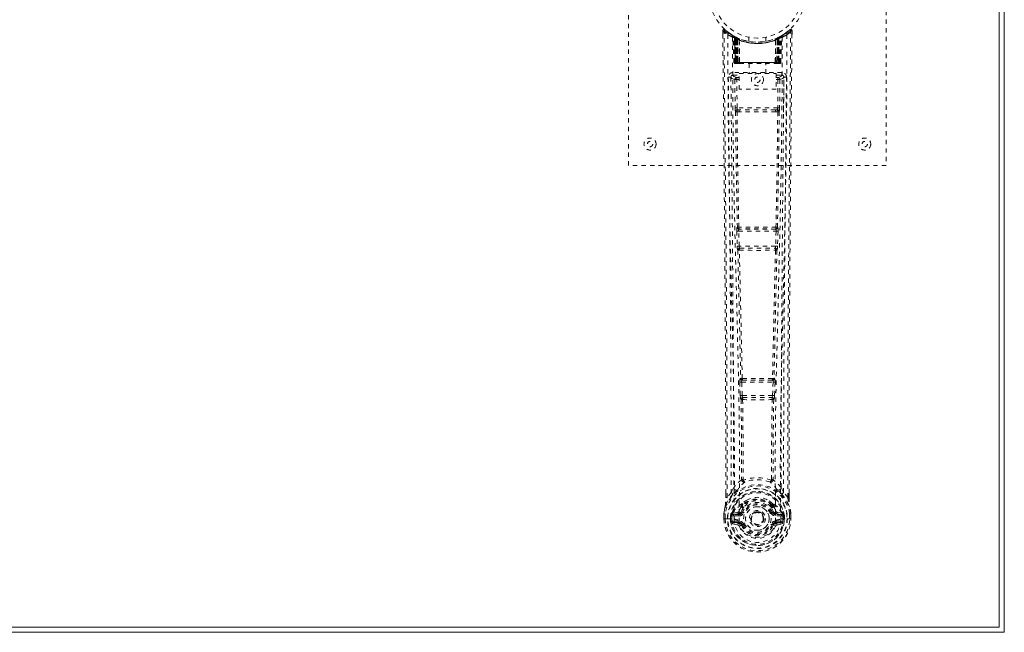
# Model space of a CAD drawing. Header units: inches. Extents: x 11.4 to 58.9, y 14.1 to 43.8.
# Tile 3 of 4: x 36 to 58.9, y 14.1 to 28.4. Entities that reach past the tile are written whole.
import ezdxf

# ---------------------------------------------------------------- set-up
doc = ezdxf.new("R2010")
doc.units = ezdxf.units.IN
doc.header["$MEASUREMENT"] = 0
doc.linetypes.add('SLD-Dashed', pattern=[0.075, 0.05, -0.025])
doc.linetypes.add('SLD-Solid', pattern=[0])

msp = doc.modelspace()

# ---------------------------------------------------------------- linework, layer by layer
at = {"color": 7, "linetype": 'SLD-Solid', "lineweight": 15}
for p, q in [((58.938, 43.842), (58.938, 14.092)), ((58.82, 14.21), (58.82, 43.724)), ((58.82, 43.724), (58.82, 14.21)), ((58.938, 14.092), (11.438, 14.092)), ((11.556, 14.21), (58.82, 14.21)), ((58.82, 14.21), (11.556, 14.21))]:
    msp.add_line(p, q, dxfattribs=at)
at = {"color": 7, "linetype": 'SLD-Dashed', "lineweight": 0}
for p, q in [((50.188, 24.967), (50.188, 32.967)), ((56.188, 32.967), (56.188, 24.967)), ((52.381, 28.108), (52.382, 28.024)), ((52.619, 27.993), (52.606, 28.001)), ((52.634, 27.968), (52.62, 27.976)), ((52.641, 27.371), (52.62, 27.976)), ((52.704, 27.948), (52.637, 27.983)), ((53.738, 27.983), (53.672, 27.948)), ((53.734, 27.371), (53.755, 27.976)), ((53.755, 27.976), (53.742, 27.968)), ((53.77, 28.001), (53.756, 27.993)), ((53.834, 28.043), (53.773, 28.006)), ((53.944, 28.131), (53.843, 28.05)), ((53.994, 28.108), (53.964, 28.109)), ((53.994, 28.023), (53.994, 28.108)), ((52.655, 27.371), (52.634, 27.968)), ((52.653, 27.961), (52.675, 27.367)), ((52.721, 27.922), (52.653, 27.958)), ((52.673, 27.371), (52.653, 27.958)), ((52.68, 27.928), (52.693, 27.954)), ((52.68, 27.928), (52.68, 27.371)), ((52.685, 27.925), (52.68, 27.928)), ((52.685, 27.925), (52.698, 27.951)), ((52.685, 27.371), (52.685, 27.925)), ((52.693, 27.954), (52.698, 27.951)), ((52.693, 27.921), (52.706, 27.947)), ((52.694, 27.371), (52.693, 27.921)), ((52.698, 27.919), (52.71, 27.945)), ((52.698, 27.919), (52.698, 27.371)), ((52.705, 27.948), (52.704, 27.948)), ((52.71, 27.945), (52.706, 27.947)), ((52.712, 27.913), (52.724, 27.939)), ((52.712, 27.913), (52.712, 27.371)), ((52.716, 27.911), (52.727, 27.937)), ((52.716, 27.371), (52.716, 27.911)), ((52.721, 27.922), (52.722, 27.922)), ((52.74, 27.371), (52.721, 27.922)), ((52.722, 27.922), (52.741, 27.371)), ((52.724, 27.939), (52.727, 27.937)), ((52.767, 27.892), (52.765, 27.894)), ((52.77, 27.369), (52.765, 27.894)), ((52.767, 27.892), (52.771, 27.371)), ((52.771, 27.919), (52.768, 27.92)), ((52.988, 27.956), (52.988, 27.859)), ((53.388, 27.859), (53.388, 27.956)), ((53.604, 27.371), (53.608, 27.892)), ((53.608, 27.92), (53.605, 27.919)), ((53.611, 27.894), (53.606, 27.369)), ((53.611, 27.894), (53.608, 27.892)), ((53.634, 27.371), (53.653, 27.922)), ((53.655, 27.922), (53.636, 27.371)), ((53.648, 27.937), (53.66, 27.911)), ((53.652, 27.939), (53.678, 27.951)), ((53.652, 27.939), (53.663, 27.913)), ((53.653, 27.922), (53.655, 27.922)), ((53.723, 27.958), (53.655, 27.922)), ((53.66, 27.911), (53.66, 27.371)), ((53.663, 27.371), (53.663, 27.913)), ((53.67, 27.947), (53.665, 27.945)), ((53.665, 27.945), (53.678, 27.919)), ((53.672, 27.948), (53.67, 27.948)), ((53.67, 27.947), (53.682, 27.921)), ((53.678, 27.951), (53.683, 27.954)), ((53.678, 27.951), (53.69, 27.925)), ((53.678, 27.371), (53.678, 27.919)), ((53.682, 27.921), (53.682, 27.371)), ((53.683, 27.954), (53.691, 27.958)), ((53.683, 27.954), (53.695, 27.928)), ((53.695, 27.928), (53.69, 27.925)), ((53.69, 27.925), (53.69, 27.371)), ((53.695, 27.371), (53.695, 27.928)), ((53.7, 27.367), (53.722, 27.961)), ((53.702, 27.371), (53.723, 27.958)), ((53.715, 27.952), (53.71, 27.953)), ((53.721, 27.371), (53.742, 27.968)), ((52.641, 27.371), (52.655, 27.371)), ((52.668, 27.342), (52.672, 27.342)), ((52.673, 27.371), (52.74, 27.371)), ((52.673, 27.342), (52.673, 27.342)), ((52.681, 27.342), (52.686, 27.342)), ((53.69, 27.371), (52.685, 27.371)), ((52.685, 27.342), (52.694, 27.342)), ((52.694, 27.342), (52.698, 27.342)), ((52.698, 27.371), (53.678, 27.371)), ((52.703, 27.342), (52.769, 27.342)), ((52.712, 27.371), (52.716, 27.371)), ((53.66, 27.371), (52.716, 27.371)), ((52.741, 27.371), (52.74, 27.371)), ((52.77, 27.369), (52.771, 27.371)), ((52.771, 27.371), (53.604, 27.371)), ((52.772, 27.342), (53.604, 27.342)), ((52.993, 27.342), (52.993, 27.109)), ((53.383, 27.109), (53.383, 27.342)), ((53.604, 27.371), (53.606, 27.369)), ((53.606, 27.342), (53.672, 27.342)), ((53.636, 27.371), (53.634, 27.371)), ((53.636, 27.371), (53.702, 27.371)), ((53.66, 27.371), (53.663, 27.371)), ((53.677, 27.342), (53.681, 27.342)), ((53.681, 27.342), (53.691, 27.342)), ((53.69, 27.342), (53.695, 27.342)), ((53.695, 27.342), (53.695, 27.344)), ((53.702, 27.342), (53.702, 27.342)), ((53.703, 27.342), (53.707, 27.342)), ((53.721, 27.371), (53.734, 27.371)), ((52.616, 27.133), (52.616, 27.073)), ((53.759, 27.133), (52.616, 27.133)), ((52.616, 27.073), (52.764, 27.073)), ((52.764, 27.109), (53.625, 27.109)), ((52.764, 26.743), (52.764, 27.109)), ((53.625, 27.109), (53.625, 26.743)), ((53.625, 27.073), (53.759, 27.073)), ((53.759, 27.073), (53.759, 27.133)), ((52.574, 27.044), (52.571, 27.027)), ((52.572, 27.034), (52.571, 27.025)), ((52.571, 27.025), (52.571, 27.023)), ((52.571, 27.024), (52.579, 26.21)), ((52.663, 26.97), (52.67, 26.31)), ((52.663, 26.97), (52.708, 26.97)), ((52.708, 27.015), (52.708, 26.97)), ((52.764, 27.015), (52.708, 27.015)), ((52.764, 26.97), (52.708, 26.97)), ((52.715, 26.31), (52.708, 26.97)), ((53.625, 27.015), (53.667, 27.015)), ((53.625, 26.97), (53.667, 26.97)), ((53.667, 26.97), (53.66, 26.31)), ((53.667, 27.015), (53.667, 26.97)), ((53.712, 26.97), (53.705, 26.31)), ((53.797, 26.21), (53.804, 27.024)), ((53.804, 27.027), (53.801, 27.044)), ((53.804, 27.025), (53.804, 27.034)), ((53.804, 27.023), (53.804, 27.025)), ((53.625, 26.743), (52.764, 26.743)), ((52.713, 26.22), (52.762, 26.219)), ((53.66, 26.31), (52.715, 26.31)), ((52.772, 26.266), (52.724, 26.266)), ((53.604, 26.266), (52.772, 26.266)), ((53.651, 26.266), (53.604, 26.266)), ((53.614, 26.219), (53.662, 26.22)), ((56.188, 24.967), (50.188, 24.967)), ((52.708, 23.439), (52.719, 23.086)), ((52.721, 23.531), (52.715, 23.529)), ((52.752, 23.44), (53.623, 23.44)), ((52.763, 23.087), (52.752, 23.44)), ((52.76, 23.485), (52.765, 23.488)), ((53.616, 23.485), (52.76, 23.485)), ((53.61, 23.488), (53.616, 23.485)), ((53.623, 23.44), (53.612, 23.087)), ((53.66, 23.529), (53.655, 23.531)), ((53.668, 23.439), (53.657, 23.086)), ((52.732, 22.996), (52.732, 22.996)), ((53.612, 23.087), (52.763, 23.087)), ((52.777, 23.042), (52.776, 23.043)), ((52.776, 23.043), (53.599, 23.043)), ((53.599, 23.043), (53.598, 23.042)), ((53.643, 22.996), (53.644, 22.996)), ((52.8, 20.01), (52.787, 20.006)), ((52.832, 19.963), (52.844, 19.967)), ((53.544, 19.963), (52.832, 19.963)), ((53.531, 19.967), (53.544, 19.963)), ((53.575, 20.01), (53.588, 20.006)), ((52.777, 19.916), (52.789, 19.608)), ((52.822, 19.918), (53.554, 19.918)), ((52.834, 19.609), (52.822, 19.918)), ((53.554, 19.918), (53.542, 19.609)), ((53.598, 19.916), (53.586, 19.608)), ((52.789, 19.608), (52.792, 19.574)), ((52.808, 19.518), (52.809, 19.517)), ((53.542, 19.609), (52.834, 19.609)), ((52.853, 19.564), (52.852, 19.564)), ((52.852, 19.564), (53.523, 19.564)), ((53.523, 19.564), (53.523, 19.564)), ((53.567, 19.517), (53.568, 19.518)), ((53.586, 19.608), (53.584, 19.574)), ((52.577, 17.352), (52.636, 17.464)), ((53.739, 17.464), (53.799, 17.352)), ((52.451, 17.235), (52.451, 17.324)), ((52.452, 17.324), (52.452, 17.236)), ((52.577, 17.352), (52.481, 17.236)), ((53.895, 17.236), (53.799, 17.352)), ((53.923, 17.236), (53.923, 17.337)), ((53.924, 17.235), (53.924, 17.337)), ((52.816, 17.048), (52.816, 17.026)), ((52.823, 17.076), (52.835, 17.094)), ((52.84, 17.043), (52.839, 17.021)), ((53.536, 17.021), (53.536, 17.043)), ((53.541, 17.094), (53.552, 17.076)), ((53.559, 17.048), (53.559, 17.026)), ((52.408, 16.736), (52.409, 16.853)), ((52.409, 16.857), (52.409, 16.853)), ((52.41, 16.853), (52.409, 16.735)), ((52.438, 16.852), (52.438, 16.737)), ((52.559, 16.809), (52.559, 16.81)), ((52.559, 16.737), (52.559, 16.809)), ((52.589, 16.809), (52.595, 16.827)), ((52.589, 16.808), (52.589, 16.737)), ((52.595, 16.827), (52.594, 16.815)), ((52.594, 16.815), (52.594, 16.737)), ((52.604, 16.856), (52.601, 16.852)), ((52.604, 16.856), (52.614, 16.867)), ((52.73, 16.888), (52.614, 16.867)), ((52.614, 16.867), (52.614, 16.867)), ((52.614, 16.867), (52.614, 16.867)), ((52.629, 16.834), (52.759, 16.859)), ((52.629, 16.834), (52.629, 16.804)), ((52.759, 16.834), (52.629, 16.834)), ((52.759, 16.804), (52.629, 16.804)), ((52.759, 16.859), (52.759, 16.834)), ((52.759, 16.804), (52.759, 16.834)), ((52.807, 16.888), (52.814, 16.9)), ((52.814, 16.9), (52.841, 16.888)), ((53.031, 16.743), (53.032, 16.758)), ((53.031, 16.734), (53.031, 16.743)), ((53.534, 16.888), (53.561, 16.9)), ((53.561, 16.9), (53.569, 16.888)), ((53.616, 16.859), (53.746, 16.834)), ((53.616, 16.859), (53.616, 16.834)), ((53.746, 16.834), (53.616, 16.834)), ((53.616, 16.804), (53.616, 16.834)), ((53.746, 16.804), (53.616, 16.804)), ((53.761, 16.867), (53.646, 16.888)), ((53.746, 16.804), (53.746, 16.834)), ((53.761, 16.867), (53.771, 16.856)), ((53.774, 16.852), (53.771, 16.856)), ((53.781, 16.827), (53.781, 16.815)), ((53.786, 16.809), (53.781, 16.827)), ((53.781, 16.815), (53.781, 16.737)), ((53.816, 16.81), (53.786, 16.808)), ((53.787, 16.737), (53.786, 16.808)), ((53.816, 16.81), (53.816, 16.809)), ((53.816, 16.809), (53.816, 16.737)), ((53.938, 16.737), (53.937, 16.852)), ((53.966, 16.735), (53.966, 16.853)), ((53.967, 16.853), (53.967, 16.857)), ((53.967, 16.736), (53.967, 16.853)), ((52.408, 16.736), (52.412, 16.736)), ((52.412, 16.736), (52.465, 16.736)), ((52.465, 16.736), (52.488, 16.736)), ((52.488, 16.736), (52.494, 16.736)), ((52.494, 16.736), (52.644, 16.736)), ((52.559, 16.737), (52.559, 16.737)), ((52.594, 16.737), (52.589, 16.737)), ((52.612, 16.616), (52.731, 16.592)), ((52.642, 16.682), (52.642, 16.652)), ((52.642, 16.682), (52.759, 16.682)), ((52.759, 16.631), (52.642, 16.652)), ((52.642, 16.652), (52.759, 16.652)), ((52.645, 16.736), (52.644, 16.736)), ((52.759, 16.682), (52.759, 16.652)), ((52.759, 16.631), (52.759, 16.652)), ((52.819, 16.588), (52.815, 16.596)), ((52.841, 16.597), (52.819, 16.588)), ((53.557, 16.588), (53.534, 16.597)), ((53.561, 16.596), (53.557, 16.588)), ((53.611, 16.565), (53.557, 16.588)), ((53.616, 16.682), (53.616, 16.652)), ((53.616, 16.682), (53.733, 16.682)), ((53.733, 16.652), (53.616, 16.631)), ((53.616, 16.631), (53.616, 16.652)), ((53.616, 16.652), (53.733, 16.652)), ((53.644, 16.592), (53.763, 16.616)), ((53.731, 16.736), (53.881, 16.736)), ((53.733, 16.652), (53.733, 16.682)), ((53.781, 16.737), (53.787, 16.737)), ((53.881, 16.736), (53.887, 16.736)), ((53.887, 16.736), (53.91, 16.736)), ((53.91, 16.736), (53.963, 16.736)), ((53.963, 16.736), (53.967, 16.736))]:
    msp.add_line(p, q, dxfattribs=at)
at = {"color": 7, "linetype": 'SLD-Dashed', "lineweight": 0, "flags": 128}
for points in [[(52.429, 28.128), (52.422, 28.132), (52.414, 28.135), (52.406, 28.135), (52.398, 28.134), (52.391, 28.13), (52.386, 28.125), (52.383, 28.118), (52.381, 28.111)], [(52.381, 28.108), (52.381, 28.108), (52.383, 28.108), (52.39, 28.109), (52.399, 28.108), (52.405, 28.108), (52.411, 28.109)], [(52.451, 17.324), (52.448, 19.952), (52.431, 22.671), (52.407, 25.389), (52.381, 28.108)], [(52.411, 28.109), (52.419, 28.117), (52.425, 28.124), (52.429, 28.129), (52.431, 28.131)], [(52.481, 17.236), (52.482, 17.974), (52.481, 18.755), (52.479, 19.578), (52.476, 20.443), (52.471, 21.24), (52.466, 22.07), (52.464, 22.26), (52.463, 22.453), (52.461, 22.647), (52.46, 22.78), (52.459, 22.91), (52.458, 23.045), (52.457, 23.186), (52.453, 23.64), (52.448, 24.145), (52.443, 24.7), (52.44, 25.051), (52.436, 25.424), (52.432, 25.826), (52.429, 26.202), (52.424, 26.693), (52.42, 27.128), (52.416, 27.51), (52.413, 27.836), (52.411, 28.108)], [(52.5, 28.015), (52.505, 26.424), (52.524, 24.835), (52.554, 23.248), (52.592, 21.666), (52.622, 20.426), (52.645, 19.19), (52.655, 17.96), (52.644, 16.736)], [(52.614, 27.994), (52.62, 27.983), (52.625, 27.969)], [(52.621, 27.982), (52.621, 27.976), (52.621, 27.975)], [(52.654, 27.974), (52.66, 27.97), (52.693, 27.954)], [(53.876, 28.015), (53.87, 26.424), (53.852, 24.835), (53.821, 23.248), (53.783, 21.666), (53.754, 20.426), (53.73, 19.19), (53.721, 17.96), (53.731, 16.736)], [(53.895, 17.236), (53.893, 18.05), (53.894, 18.899), (53.896, 19.783), (53.9, 20.585), (53.903, 21.102), (53.907, 21.645), (53.911, 22.211), (53.915, 22.774), (53.919, 23.262), (53.925, 23.909), (53.931, 24.597), (53.938, 25.327), (53.945, 26.003), (53.964, 28.109)], [(53.924, 17.337), (53.927, 19.953), (53.944, 22.669), (53.969, 25.391), (53.994, 28.108)], [(53.991, 28.108), (53.99, 28.116), (53.986, 28.123), (53.981, 28.13), (53.975, 28.135), (53.968, 28.138), (53.96, 28.138), (53.953, 28.136), (53.946, 28.132)], [(52.609, 27.959), (52.615, 26.373), (52.635, 24.788), (52.668, 23.206), (52.709, 21.627), (52.74, 20.39), (52.765, 19.156), (52.774, 17.928), (52.762, 16.706)], [(52.651, 27.965), (52.652, 27.959), (52.652, 27.957)], [(53.767, 27.959), (53.76, 26.373), (53.74, 24.788), (53.707, 23.206), (53.667, 21.627), (53.635, 20.39), (53.611, 19.156), (53.601, 17.928), (53.613, 16.706)], [(52.68, 27.371), (52.665, 27.371), (52.652, 27.371), (52.644, 27.371), (52.641, 27.371)], [(52.655, 27.371), (52.658, 27.371), (52.667, 27.371), (52.679, 27.371), (52.694, 27.371)], [(52.712, 27.371), (52.704, 27.371), (52.697, 27.371), (52.69, 27.371), (52.684, 27.371), (52.679, 27.371), (52.675, 27.371), (52.673, 27.371), (52.673, 27.371)], [(52.673, 27.371), (52.674, 27.364), (52.675, 27.362)], [(52.687, 27.342), (52.687, 27.342), (52.688, 27.342), (52.69, 27.343), (52.694, 27.343)], [(52.702, 27.342), (52.703, 27.342), (52.704, 27.342)], [(52.741, 27.371), (52.744, 27.361), (52.751, 27.352)], [(52.77, 27.369), (52.755, 27.355), (52.751, 27.352)], [(53.606, 27.369), (53.621, 27.355), (53.624, 27.352)], [(53.624, 27.352), (53.631, 27.361), (53.634, 27.371)], [(53.702, 27.371), (53.702, 27.371), (53.7, 27.371), (53.697, 27.371), (53.692, 27.371), (53.686, 27.371), (53.679, 27.371), (53.671, 27.371), (53.663, 27.371)], [(53.681, 27.343), (53.685, 27.343), (53.688, 27.342), (53.689, 27.342), (53.689, 27.342)], [(53.682, 27.371), (53.696, 27.371), (53.709, 27.371), (53.717, 27.371), (53.721, 27.371)], [(53.734, 27.371), (53.731, 27.371), (53.723, 27.371), (53.71, 27.371), (53.695, 27.371)], [(52.708, 27.015), (52.639, 27.044), (52.616, 27.073)], [(53.759, 27.073), (53.736, 27.044), (53.667, 27.015)], [(52.511, 27.027), (52.515, 26.651), (52.519, 26.222), (52.523, 25.752), (52.527, 25.327), (52.529, 25.105), (52.532, 24.882), (52.534, 24.66), (52.536, 24.407), (52.539, 24.152), (52.541, 23.905), (52.546, 23.401), (52.55, 22.933), (52.554, 22.501), (52.557, 22.078), (52.561, 21.588), (52.567, 20.748), (52.572, 19.899), (52.575, 19.022), (52.577, 18.168), (52.577, 17.352)], [(52.571, 27.027), (52.594, 26.998), (52.663, 26.97)], [(52.571, 27.027), (52.602, 23.839), (52.627, 20.651), (52.636, 17.464)], [(53.712, 26.97), (53.707, 26.97), (53.697, 26.97), (53.683, 26.97), (53.667, 26.97)], [(53.712, 26.97), (53.781, 26.998), (53.802, 27.024)], [(53.739, 17.464), (53.748, 20.651), (53.774, 23.839), (53.804, 27.027)], [(53.799, 17.352), (53.798, 18.092), (53.8, 18.864), (53.803, 19.667), (53.806, 20.433), (53.812, 21.208), (53.817, 21.984), (53.824, 22.74), (53.83, 23.466), (53.837, 24.141), (53.844, 24.898), (53.851, 25.607), (53.858, 26.305), (53.864, 27.027)], [(52.715, 26.31), (52.7, 26.31), (52.685, 26.31), (52.675, 26.31), (52.67, 26.31)], [(52.68, 26.221), (52.696, 24.875), (52.721, 23.531)], [(52.755, 23.529), (52.73, 24.874), (52.713, 26.22)], [(53.614, 26.219), (53.402, 26.219), (53.188, 26.219), (52.973, 26.219), (52.762, 26.219)], [(53.604, 26.266), (53.399, 26.266), (53.193, 26.266), (52.982, 26.266), (52.772, 26.266)], [(53.662, 26.22), (53.646, 24.874), (53.621, 23.529)], [(53.651, 26.266), (53.668, 26.262), (53.679, 26.255)], [(53.695, 26.221), (53.679, 24.875), (53.655, 23.531)], [(53.705, 26.31), (53.7, 26.31), (53.69, 26.31), (53.676, 26.31), (53.66, 26.31)], [(52.752, 23.44), (52.744, 23.44), (52.736, 23.44), (52.729, 23.439), (52.722, 23.439), (52.717, 23.439), (52.712, 23.439), (52.709, 23.439), (52.708, 23.439)], [(53.668, 23.439), (53.666, 23.439), (53.663, 23.439), (53.659, 23.439), (53.653, 23.439), (53.646, 23.439), (53.639, 23.44), (53.631, 23.44), (53.623, 23.44)], [(52.763, 23.087), (52.755, 23.087), (52.747, 23.087), (52.74, 23.087), (52.733, 23.087), (52.728, 23.086), (52.723, 23.086), (52.72, 23.086), (52.719, 23.086)], [(52.719, 23.086), (52.72, 23.053), (52.721, 23.051)], [(52.732, 22.996), (52.767, 21.501), (52.8, 20.01)], [(52.836, 20.006), (52.802, 21.497), (52.767, 22.993)], [(53.609, 22.993), (53.573, 21.497), (53.54, 20.006)], [(53.643, 22.996), (53.608, 21.501), (53.575, 20.01)], [(53.657, 23.086), (53.655, 23.086), (53.652, 23.086), (53.648, 23.086), (53.642, 23.087), (53.635, 23.087), (53.628, 23.087), (53.62, 23.087), (53.612, 23.087)], [(53.638, 23.016), (53.64, 23.013), (53.643, 22.996)], [(53.657, 23.086), (53.655, 23.053), (53.655, 23.051)], [(52.822, 19.918), (52.821, 19.927), (52.821, 19.935), (52.823, 19.949), (52.827, 19.959), (52.832, 19.963)], [(53.544, 19.963), (53.549, 19.959), (53.552, 19.949), (53.554, 19.935), (53.554, 19.927), (53.554, 19.918)], [(52.822, 19.918), (52.814, 19.918), (52.806, 19.918), (52.799, 19.917), (52.792, 19.917), (52.787, 19.917), (52.782, 19.917), (52.779, 19.917), (52.777, 19.916)], [(53.598, 19.916), (53.596, 19.917), (53.593, 19.917), (53.589, 19.917), (53.583, 19.917), (53.577, 19.917), (53.569, 19.918), (53.562, 19.918), (53.554, 19.918)], [(52.834, 19.609), (52.826, 19.609), (52.818, 19.609), (52.811, 19.608), (52.805, 19.608), (52.799, 19.608), (52.794, 19.608), (52.791, 19.608), (52.789, 19.608)], [(52.809, 19.517), (52.819, 18.585), (52.82, 17.657)], [(52.844, 19.512), (52.855, 18.58), (52.856, 17.65)], [(53.52, 17.65), (53.52, 18.58), (53.531, 19.512)], [(53.542, 19.609), (53.541, 19.601), (53.539, 19.592), (53.535, 19.578), (53.529, 19.568), (53.526, 19.566), (53.525, 19.565), (53.523, 19.564)], [(53.586, 19.608), (53.581, 19.608), (53.571, 19.608), (53.557, 19.609), (53.542, 19.609)], [(53.567, 19.517), (53.556, 18.585), (53.555, 17.657)], [(52.818, 17.648), (52.72, 17.562), (52.636, 17.464)], [(52.818, 17.648), (52.82, 17.638), (52.824, 17.629), (52.831, 17.623), (52.838, 17.62), (52.846, 17.62), (52.854, 17.623), (52.861, 17.63), (52.866, 17.639)], [(52.856, 17.65), (52.856, 17.648), (52.857, 17.646), (52.859, 17.643), (52.866, 17.639)], [(53.51, 17.639), (53.516, 17.643), (53.519, 17.646), (53.519, 17.648), (53.52, 17.65)], [(53.51, 17.639), (53.514, 17.63), (53.521, 17.623), (53.529, 17.62), (53.537, 17.62), (53.545, 17.623), (53.551, 17.629), (53.555, 17.638), (53.558, 17.648)], [(53.739, 17.464), (53.655, 17.562), (53.558, 17.648)], [(52.619, 17.312), (52.518, 17.188), (52.439, 17.034)], [(52.481, 17.236), (52.475, 17.236), (52.469, 17.236), (52.463, 17.236), (52.458, 17.236), (52.454, 17.236), (52.452, 17.236), (52.451, 17.235), (52.451, 17.235)], [(52.729, 17.415), (52.724, 17.409), (52.714, 17.4)], [(53.661, 17.4), (53.652, 17.409), (53.646, 17.415)], [(53.756, 17.312), (53.857, 17.188), (53.936, 17.034)], [(53.924, 17.235), (53.925, 17.235), (53.924, 17.236), (53.921, 17.236), (53.918, 17.236), (53.913, 17.236), (53.907, 17.236), (53.901, 17.236), (53.895, 17.236)], [(52.439, 17.034), (52.422, 16.955), (52.409, 16.857)], [(52.409, 16.853), (52.421, 16.948), (52.437, 17.023)], [(52.439, 17.034), (52.437, 17.028), (52.437, 17.023)], [(52.816, 17.026), (52.785, 16.975), (52.757, 16.911)], [(52.96, 17.179), (52.91, 17.153), (52.835, 17.094)], [(53.541, 17.094), (53.465, 17.153), (53.415, 17.179)], [(53.561, 16.9), (53.535, 16.96), (53.507, 17.008)], [(53.559, 17.026), (53.59, 16.975), (53.618, 16.911)], [(53.938, 17.023), (53.938, 17.028), (53.936, 17.034)], [(53.967, 16.857), (53.955, 16.945), (53.936, 17.034)], [(53.967, 16.853), (53.954, 16.948), (53.938, 17.023)], [(52.409, 16.853), (52.408, 16.853), (52.409, 16.853), (52.412, 16.853), (52.415, 16.853), (52.42, 16.853), (52.426, 16.852), (52.432, 16.852), (52.438, 16.852)], [(52.409, 16.857), (52.41, 16.857), (52.412, 16.856), (52.414, 16.856), (52.418, 16.855), (52.422, 16.855), (52.427, 16.854), (52.433, 16.853), (52.438, 16.852)], [(52.559, 16.81), (52.57, 16.809), (52.579, 16.808), (52.586, 16.808), (52.589, 16.808)], [(52.589, 16.808), (52.589, 16.808), (52.589, 16.809)], [(52.629, 16.804), (52.611, 16.807), (52.594, 16.815)], [(52.757, 16.911), (52.744, 16.893), (52.73, 16.888)], [(52.869, 16.877), (52.863, 16.879), (52.858, 16.881), (52.854, 16.883), (52.849, 16.885), (52.846, 16.886), (52.843, 16.887), (52.842, 16.888), (52.841, 16.888)], [(53.507, 16.877), (53.512, 16.879), (53.517, 16.881), (53.522, 16.883), (53.526, 16.885), (53.529, 16.886), (53.532, 16.887), (53.534, 16.888), (53.534, 16.888)], [(53.618, 16.911), (53.632, 16.893), (53.646, 16.888)], [(53.781, 16.815), (53.764, 16.807), (53.746, 16.804)], [(53.786, 16.809), (53.786, 16.808), (53.786, 16.808)], [(53.967, 16.857), (53.966, 16.857), (53.964, 16.856), (53.961, 16.856), (53.957, 16.855), (53.953, 16.855), (53.948, 16.854), (53.943, 16.853), (53.937, 16.852)], [(53.937, 16.852), (53.944, 16.852), (53.95, 16.852), (53.955, 16.853), (53.96, 16.853), (53.964, 16.853), (53.966, 16.853), (53.967, 16.853), (53.967, 16.853)], [(52.438, 16.737), (52.431, 16.737), (52.425, 16.737), (52.42, 16.736), (52.415, 16.736), (52.411, 16.736), (52.409, 16.736), (52.408, 16.736), (52.408, 16.736)], [(52.589, 16.737), (52.585, 16.737), (52.579, 16.737), (52.57, 16.737), (52.559, 16.737)], [(52.6, 16.664), (52.619, 16.677), (52.642, 16.682)], [(53.613, 16.706), (53.608, 16.628), (53.585, 16.553), (53.546, 16.483), (53.492, 16.422), (53.427, 16.372), (53.352, 16.336), (53.271, 16.314), (53.188, 16.306), (53.104, 16.314), (53.023, 16.336), (52.949, 16.372), (52.883, 16.422), (52.829, 16.483), (52.79, 16.553), (52.767, 16.628), (52.762, 16.706)], [(52.869, 16.609), (52.863, 16.607), (52.858, 16.604), (52.854, 16.603), (52.849, 16.601), (52.846, 16.599), (52.843, 16.598), (52.842, 16.598), (52.841, 16.597)], [(53.507, 16.609), (53.512, 16.607), (53.517, 16.604), (53.522, 16.603), (53.526, 16.601), (53.529, 16.599), (53.532, 16.598), (53.534, 16.598), (53.534, 16.597)], [(53.733, 16.682), (53.756, 16.677), (53.776, 16.664)], [(53.967, 16.736), (53.968, 16.736), (53.967, 16.736), (53.964, 16.736), (53.96, 16.736), (53.956, 16.736), (53.95, 16.736), (53.944, 16.737), (53.938, 16.737)]]:
    msp.add_lwpolyline(points, dxfattribs=at)
at = {"color": 7, "linetype": 'SLD-Dashed', "lineweight": 0}
for centre, radius in [((53.188, 28.967), 1.125), ((53.188, 28.967), 1.03), ((53.188, 26.967), 0.141), ((53.188, 26.967), 0.0625), ((50.688, 25.467), 0.141), ((50.688, 25.467), 0.0625), ((55.688, 25.467), 0.14), ((55.688, 25.467), 0.0625), ((53.188, 16.743), 0.7), ((53.188, 16.743), 0.69), ((53.188, 16.743), 0.623), ((53.188, 16.743), 0.32), ((53.188, 16.743), 0.275), ((53.188, 16.743), 0.188), ((53.188, 16.743), 0.157), ((53.188, 16.743), 0.142), ((53.188, 16.743), 0.14), ((53.188, 16.743), 0.138)]:
    msp.add_circle(centre, radius, dxfattribs=at)
for centre, radius, start, end in [((52.411, 28.109), 0.03, 47.8478, 180.5304), ((53.182, 29.001), 1.2, 228.1039, 235.3369), ((53.188, 28.967), 1.158, 227.8714, 312.1369), ((53.183, 28.961), 1.12, 227.8951, 235.3632), ((52.53, 28.014), 0.03, 55.9268, 179.7359), ((53.174, 29.202), 1.365, 240.4177, 245.5483), ((53.188, 28.967), 1.127, 235.342, 240.4739), ((52.59, 27.975), 0.03, 1.9824, 58.9247), ((53.185, 28.963), 1.123, 238.925, 239.8085), ((52.571, 27.94), 0.0707, 31.458, 58.8935), ((52.65, 27.947), 0.0429, 114.1731, 162.99), ((52.604, 27.967), 0.0299, 1.9057, 59.6961), ((53.105, 28.822), 0.961, 239.6228, 242.5198), ((53.198, 28.989), 1.154, 239.9245, 243.957), ((53.177, 28.601), 0.837, 228.2565, 233.5278), ((53.188, 28.967), 1.127, 240.4733, 299.5267), ((52.623, 27.957), 0.0299, 1.8041, 60.7475), ((53.186, 28.963), 1.123, 240.772, 245.7176), ((52.622, 27.957), 0.03, 16.8612, 61.2518), ((53.197, 28.602), 0.838, 306.4762, 311.7395), ((53.753, 27.957), 0.0299, 119.2496, 178.1948), ((53.334, 28.715), 0.836, 298.7925, 300.35), ((53.771, 27.967), 0.0299, 120.3039, 178.0943), ((53.188, 28.967), 1.127, 299.5266, 304.6582), ((53.726, 27.947), 0.0429, 17.0165, 65.8207), ((53.785, 27.975), 0.03, 121.0844, 178.0085), ((53.202, 29.2), 1.364, 294.449, 299.585), ((53.192, 28.961), 1.12, 304.6362, 312.1036), ((53.846, 28.014), 0.03, 0.2583, 124.079), ((53.19, 29.006), 1.206, 304.6785, 311.8737), ((53.964, 28.109), 0.03, 359.4697, 132.1521), ((53.908, 28.078), 0.0638, 28.6183, 55.7895), ((53.188, 28.999), 1.19, 240.8801, 299.12), ((53.164, 28.58), 0.809, 229.0864, 234.4587), ((53.171, 28.583), 0.812, 230.3655, 235.6168), ((53.188, 28.966), 1.155, 244.2142, 295.7858), ((53.188, 28.966), 1.155, 244.9105, 295.0895), ((52.691, 27.922), 0.0297, 1.4848, 64.471), ((52.692, 27.921), 0.0297, 1.4776, 64.5518), ((53.188, 28.966), 1.155, 245.8865, 294.1135), ((53.145, 28.52), 0.733, 234.7563, 238.7673), ((52.738, 27.91), 0.0311, 328.3235, 19.6477), ((52.737, 27.91), 0.0345, 328.9573, 15.1614), ((53.188, 28.93), 1.12, 247.9257, 292.0743), ((53.638, 27.91), 0.0345, 164.8352, 211.0412), ((53.637, 27.91), 0.031, 160.2252, 211.6898), ((53.23, 28.52), 0.733, 301.2405, 305.243), ((53.297, 28.731), 0.868, 293.5559, 295.4833), ((53.707, 27.845), 0.109, 91.246, 120.4822), ((53.683, 27.921), 0.0297, 115.4482, 178.5224), ((53.684, 27.922), 0.0297, 115.524, 178.5275), ((53.205, 28.583), 0.812, 304.3836, 309.6341), ((53.213, 28.577), 0.806, 305.5317, 310.9232), ((53.739, 27.826), 0.137, 89.4091, 113.5135), ((52.671, 27.372), 0.03, 181.9956, 269.9931), ((52.672, 27.372), 0.0305, 182.3669, 249.3699), ((52.685, 27.372), 0.03, 181.9814, 246.5639), ((52.685, 27.373), 0.0315, 237.9474, 270.6862), ((52.703, 27.372), 0.03, 181.9283, 269.9393), ((52.7, 27.232), 0.114, 100.0838, 103.993), ((53.509, 27.368), 0.829, 179.7777, 181.6286), ((53.095, 27.364), 0.41, 179.0095, 183.0568), ((53.118, 27.364), 0.424, 179.0477, 182.9628), ((53.122, 27.364), 0.424, 179.0477, 182.9628), ((53.157, 27.364), 0.444, 179.0912, 182.8265), ((53.158, 27.364), 0.442, 179.0858, 182.8366), ((52.77, 27.372), 0.0299, 181.7977, 269.8133), ((52.772, 27.368), 0.0265, 218.3705, 269.3794), ((53.603, 27.368), 0.0266, 270.8025, 321.4462), ((53.606, 27.372), 0.0299, 270.188, 358.2033), ((53.216, 27.364), 0.444, 357.1775, 0.914), ((53.221, 27.364), 0.442, 357.1634, 0.9189), ((53.668, 27.377), 0.0353, 261.8114, 350.6796), ((53.672, 27.372), 0.03, 270.062, 358.0681), ((53.254, 27.364), 0.424, 357.0412, 0.9575), ((52.827, 27.367), 0.855, 358.4248, 0.2191), ((53.28, 27.364), 0.41, 356.9392, 0.9852), ((53.69, 27.373), 0.0315, 269.3086, 302.371), ((53.673, 27.226), 0.119, 75.9075, 79.5552), ((53.691, 27.372), 0.03, 293.5007, 358.0205), ((53.704, 27.372), 0.03, 270.0046, 358.0066), ((53.703, 27.372), 0.0305, 290.7172, 357.6403), ((52.616, 27.028), 0.105, 89.9142, 180.6384), ((52.616, 27.028), 0.045, 90.0216, 157.9874), ((53.76, 27.028), 0.105, 359.3639, 90.0834), ((53.759, 27.028), 0.045, 22.0115, 89.9794), ((52.553, 24.157), 2.87, 89.642, 90.8398), ((52.709, 26.97), 0.0451, 90.4267, 180.3571), ((53.667, 26.97), 0.0451, 359.619, 89.5727), ((53.822, 24.165), 2.862, 89.1592, 90.3602), ((52.959, 26.296), 0.289, 177.3528, 195.0222), ((52.726, 26.221), 0.0456, 91.9238, 179.0018), ((52.706, 26.478), 0.258, 264.2207, 271.5586), ((52.788, 26.227), 0.075, 148.0051, 184.8069), ((52.792, 26.303), 0.0772, 174.5323, 208.3874), ((52.826, 26.23), 0.0652, 146.4322, 189.4404), ((53.549, 26.23), 0.0652, 350.5399, 33.5488), ((53.583, 26.303), 0.0773, 331.6238, 5.4644), ((53.587, 26.226), 0.0757, 355.3506, 31.8362), ((53.669, 26.479), 0.258, 268.4496, 275.7708), ((53.657, 26.223), 0.0384, 357.0827, 55.3604), ((53.416, 26.296), 0.289, 344.979, 2.6491), ((52.928, 23.466), 0.222, 163.6423, 187.1174), ((52.76, 23.53), 0.0451, 181.9438, 269.4407), ((52.766, 23.533), 0.0451, 181.968, 269.4232), ((52.747, 23.664), 0.136, 258.8639, 273.2824), ((52.811, 23.454), 0.0601, 148.5974, 193.1025), ((52.811, 23.521), 0.057, 172.6122, 216.4827), ((53.188, -12.603), 36.134, 89.3135, 90.6865), ((53.188, -9.547), 33.037, 89.2677, 90.7323), ((53.609, 23.533), 0.0451, 270.5786, 358.0286), ((53.564, 23.521), 0.0567, 323.383, 7.5222), ((53.615, 23.53), 0.0451, 270.5593, 358.0562), ((53.564, 23.454), 0.0601, 346.901, 31.4021), ((53.628, 23.665), 0.136, 266.7359, 281.1161), ((53.448, 23.466), 0.222, 352.8818, 16.3584), ((52.838, 23.047), 0.118, 177.9884, 205.3641), ((52.777, 22.997), 0.0451, 90.6319, 181.6277), ((52.778, 22.997), 0.0451, 90.6356, 181.6285), ((52.759, 23.116), 0.123, 257.6576, 273.6631), ((52.825, 23.081), 0.0626, 174.4814, 218.4581), ((52.835, 23.004), 0.0697, 146.936, 189.0827), ((53.188, 56.556), 33.565, 269.2812, 270.7189), ((53.188, 56.388), 33.348, 269.2944, 270.7056), ((53.599, 22.999), 0.0433, 22.7763, 90.2207), ((53.54, 23.004), 0.0697, 350.916, 33.0653), ((53.55, 23.081), 0.0626, 321.5412, 5.5193), ((53.598, 22.997), 0.0451, 358.3723, 89.3681), ((53.617, 23.118), 0.125, 266.4427, 282.2366), ((53.537, 23.047), 0.118, 334.6421, 2.0161), ((52.94, 19.943), 0.165, 157.6338, 189.4058), ((52.832, 20.008), 0.0451, 182.4896, 269.1355), ((52.845, 20.012), 0.0451, 182.5989, 269.107), ((52.829, 20.098), 0.092, 251.4699, 273.9859), ((52.897, 19.999), 0.0612, 173.9383, 211.5357), ((53.188, -17.021), 37.028, 89.4553, 90.5445), ((53.188, -12.9), 32.869, 89.4016, 90.5984), ((53.53, 20.012), 0.0451, 270.8946, 357.398), ((53.479, 19.999), 0.0607, 328.3007, 6.2253), ((53.546, 20.097), 0.0919, 266.0312, 288.5368), ((53.543, 20.008), 0.0451, 270.8645, 357.5104), ((53.435, 19.943), 0.165, 350.5915, 22.3689), ((52.885, 19.57), 0.0933, 177.5343, 214.1333), ((52.853, 19.519), 0.0451, 91.0409, 182.1435), ((52.854, 19.519), 0.0451, 91.0469, 182.1491), ((52.838, 19.6), 0.0879, 250.2443, 273.9538), ((52.892, 19.607), 0.0588, 177.8348, 226.6346), ((52.931, 19.525), 0.0872, 153.1879, 188.1933), ((53.188, 52.235), 32.724, 269.3989, 270.6009), ((53.188, 52.932), 33.37, 269.4251, 270.5749), ((53.522, 19.519), 0.0451, 357.8513, 88.9526), ((53.445, 19.525), 0.0873, 351.8099, 26.8089), ((53.523, 19.519), 0.0451, 357.8565, 88.9591), ((53.537, 19.601), 0.0889, 266.1793, 289.6226), ((53.491, 19.57), 0.0933, 325.8673, 2.4635), ((52.806, 17.656), 0.0143, 327.5597, 3.3478), ((52.852, 17.729), 0.0795, 246.0521, 272.5085), ((53.188, 16.729), 0.965, 70.5266, 109.4744), ((53.523, 17.729), 0.0795, 267.4912, 293.9489), ((53.57, 17.656), 0.0143, 176.6522, 212.4403), ((53.188, 16.743), 0.787, 8.3239, 171.6761), ((53.188, 16.743), 0.758, 8.3239, 171.6761), ((52.697, 17.466), 0.0608, 182.3823, 301.9696), ((53.456, 16.905), 0.888, 129.1308, 144.9703), ((52.879, 17.652), 0.0608, 183.6679, 286.5432), ((52.942, 17.657), 0.0786, 193.3257, 233.7379), ((53.188, 16.802), 0.844, 69.7727, 110.2275), ((53.497, 17.652), 0.0608, 253.4559, 356.333), ((53.433, 17.657), 0.0786, 306.2629, 346.6715), ((52.919, 16.905), 0.887, 35.0289, 50.87), ((53.678, 17.466), 0.0608, 238.0303, 357.6183), ((51.25, 17.207), 1.202, 351.1868, 1.3431), ((48.86, 17.875), 3.677, 346.7626, 349.9891), ((53.188, 16.743), 0.632, 6.0642, 173.9358), ((53.039, 17.799), 0.643, 224.0864, 229.2611), ((53.188, 16.743), 0.602, 6.2697, 173.7303), ((54.163, 15.737), 2.205, 131.0584, 134.4301), ((53.188, 16.705), 0.494, 46.9722, 133.0278), ((53.188, 16.761), 0.476, 61.4724, 118.5268), ((52.213, 15.737), 2.205, 45.5697, 48.9411), ((53.336, 17.799), 0.644, 310.7396, 315.9126), ((57.516, 17.876), 3.677, 190.0111, 193.2372), ((55.126, 17.207), 1.202, 178.6567, 188.8134), ((53.051, 16.652), 0.491, 116.1274, 155.5126), ((52.995, 16.647), 0.44, 113.9354, 149.9017), ((53.253, 16.747), 0.465, 145.8365, 160.7959), ((52.861, 17.052), 0.0444, 147.3986, 184.9928), ((52.838, 17.094), 0.0506, 244.3251, 271.7432), ((52.846, 17.029), 0.0305, 185.6321, 316.0651), ((52.838, 17.071), 0.0504, 244.2193, 271.7552), ((52.875, 17.099), 0.0404, 187.3052, 232.7794), ((53.188, 16.731), 0.453, 39.7482, 140.251), ((52.868, 17.045), 0.0371, 220.1681, 270.7269), ((52.872, 17.042), 0.0326, 132.1618, 178.3638), ((53.188, 16.743), 0.376, 22.774, 157.226), ((53.188, 16.749), 0.411, 39.0115, 140.9885), ((53.188, 16.743), 0.346, 22.774, 157.226), ((53.188, 16.743), 0.275, 89.0535, 269.0535), ((53.188, 16.743), 0.275, 269.0534, 89.0537), ((53.529, 17.029), 0.0305, 223.9333, 354.3695), ((53.508, 17.045), 0.0371, 269.2778, 319.8311), ((53.5, 17.099), 0.0404, 307.2283, 352.6908), ((53.503, 17.042), 0.0326, 1.6467, 47.8228), ((53.537, 17.094), 0.0506, 268.2451, 295.6865), ((53.537, 17.071), 0.0505, 268.274, 295.746), ((53.32, 16.648), 0.497, 24.8148, 63.6296), ((53.515, 17.052), 0.0444, 355.0137, 32.6939), ((53.381, 16.647), 0.439, 30.069, 66.0864), ((53.188, 16.743), 0.78, 180, 359.4852), ((52.709, 16.812), 0.115, 159.6928, 172.2864), ((52.629, 16.864), 0.0306, 203.8334, 270.9558), ((52.759, 16.888), 0.0299, 180.9946, 268.9527), ((52.788, 16.916), 0.031, 190.1687, 328.194), ((52.757, 16.915), 0.0565, 271.9536, 331.5677), ((52.759, 16.923), 0.089, 270, 337.226), ((52.759, 16.923), 0.119, 270.0004, 337.2252), ((53.188, 16.743), 0.157, 65.1542, 110.0596), ((53.616, 16.923), 0.119, 202.7736, 270.0003), ((53.616, 16.923), 0.089, 202.774, 270), ((53.588, 16.916), 0.031, 211.5917, 350.0522), ((53.618, 16.915), 0.0567, 208.2303, 267.978), ((53.616, 16.888), 0.0299, 271.0453, 359.005), ((53.747, 16.864), 0.0305, 269.0429, 336.1679), ((53.697, 16.82), 0.0843, 5.4017, 22.6192), ((53.937, 16.852), 0.03, 0.2178, 5.2738), ((53.188, 16.743), 0.78, 180.5288, 359.4712), ((53.188, 16.743), 0.75, 180.4562, 359.5438), ((53.188, 16.743), 0.629, 180.5444, 359.4556), ((53.188, 16.743), 0.599, 180.5443, 359.4557), ((53.188, 16.743), 0.593, 180.5524, 187.6091), ((52.804, 16.692), 0.206, 187.6607, 201.6582), ((52.641, 16.622), 0.0299, 88.0458, 192.1101), ((53.188, 16.73), 0.543, 179.366, 0.634), ((52.763, 16.955), 0.249, 241.7056, 269.8623), ((52.76, 16.601), 0.0301, 91.4564, 197.6189), ((52.722, 16.548), 0.0455, 22.5307, 78.6463), ((52.759, 16.563), 0.119, 22.7753, 89.9991), ((52.759, 16.563), 0.089, 22.774, 90), ((52.753, 16.56), 0.0714, 30.3182, 85.2448), ((53.334, 15.284), 1.402, 111.5618, 113.9877), ((53.188, 16.743), 0.459, 202.774, 337.226), ((53.188, 16.743), 0.4, 202.774, 337.226), ((53.188, 16.743), 0.376, 202.774, 337.226), ((53.188, 16.743), 0.346, 202.774, 337.226), ((53.616, 16.563), 0.119, 90.0002, 157.2259), ((53.616, 16.563), 0.089, 90, 157.226), ((53.622, 16.56), 0.0715, 94.7826, 149.7581), ((53.653, 16.548), 0.0455, 101.3442, 157.4808), ((53.614, 16.948), 0.242, 269.7355, 298.8253), ((53.616, 16.601), 0.0301, 342.3482, 88.5764), ((53.734, 16.622), 0.0299, 347.891, 91.953), ((53.572, 16.692), 0.206, 338.3464, 352.3379), ((53.188, 16.743), 0.593, 352.3909, 359.4476), ((53.793, 15.865), 0.872, 88.4822, 90.4289)]:
    msp.add_arc(centre, radius, start, end, dxfattribs=at)

doc.saveas('drawing.dxf')
